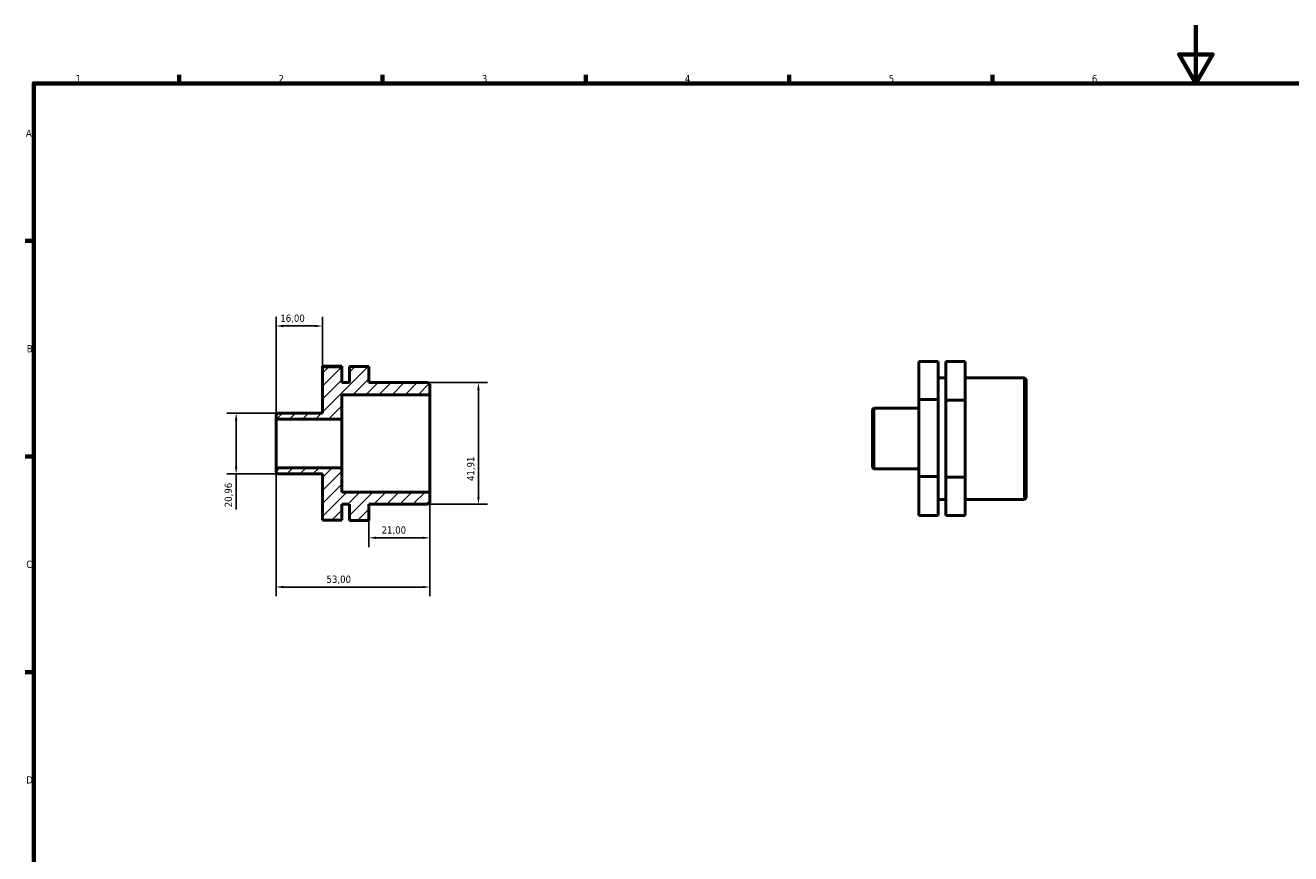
# Model space of a CAD drawing. Header units: millimetres. Extents: x 0 to 906, y 0 to 594.
# Tile 2 of 3: x 17 to 453, y 309 to 594. Entities that reach past the tile are written whole.
import ezdxf

# ---------------------------------------------------------------- set-up
doc = ezdxf.new("R2010")
doc.units = ezdxf.units.MM
for name, color, linetype, lineweight in [('Border (ISO)', 7, 'Continuous', 70), ('Dimension (ISO)', 7, 'Continuous', 25), ('Hatch (ISO)', 7, 'Continuous', 18), ('Visible (ISO)', 7, 'Continuous', 50)]:
    doc.layers.add(name, color=color, linetype=linetype, lineweight=lineweight)
doc.styles.add('Note Text (ISO)', font='tahoma.ttf')
doc.dimstyles.new('Default (ISO)', dxfattribs={"dimtxt": 2.5, "dimasz": 2.5, "dimexe": 3.175, "dimexo": 0, "dimgap": 0.762, "dimtad": 1, "dimrnd": 1e-08, "dimzin": 0, "dimtxsty": 'Note Text (ISO)', "dimcen": 0.09, "dimdle": 10, "dimclrd": 256, "dimclre": 256, "dimclrt": 232, "dimazin": 0, "dimtfac": 1.40208, "dimtmove": 0, "dimatfit": 3, "dimfxl": 1, "dimtolj": 1, "dimtzin": 0, "dimlwd": -1, "dimlwe": -1, "dimarcsym": 0})

# ---------------------------------------------------------------- blocks, each defined once
blk = doc.blocks.new('Borders Default Border')
at = {"layer": 'Border (ISO)'}
for p, q in [((70.08, 574), (70.08, 576.9)), ((140.17, 574), (140.17, 576.9)), ((210.25, 574), (210.25, 576.9)), ((280.33, 574), (280.33, 576.9)), ((350.42, 574), (350.42, 576.9)), ((20, 519.75), (17.1, 519.75)), ((20, 445.5), (17.1, 445.5)), ((20, 371.25), (17.1, 371.25))]:
    blk.add_line(p, q, dxfattribs=at)
at = {"layer": 'Border (ISO)', "flags": 128}
for points in [[(420.5, 594), (420.5, 574), (414.73, 584), (426.27, 584), (420.5, 574)], [(20, 20), (20, 574), (821, 574), (821, 20), (20, 20)]]:
    blk.add_lwpolyline(points, dxfattribs=at)
at = {"layer": 'Border (ISO)', "color": 232, "true_color": 0xca0064, "char_height": 2.5, "attachment_point": 7, "style": 'Note Text (ISO)'}
for s, insert in [('1', (34.48, 574.4)), ('2', (104.37, 574.4)), ('3', (174.43, 574.35)), ('4', (244.42, 574.4)), ('5', (314.64, 574.35)), ('6', (384.66, 574.35)), ('A', (17.29, 555.62)), ('B', (17.59, 481.37)), ('C', (17.43, 407.08)), ('D', (17.43, 332.88))]:
    blk.add_mtext(s, dxfattribs=dict(at, insert=insert))
blk = doc.blocks.new('*D7')
at = {"layer": 'Defpoints', "color": 0, "transparency": 16777216}
for p in [(103.5, 441.62), (156.5, 433.24), (103.5, 400.55)]:
    blk.add_point(p, dxfattribs=at)
at = {"layer": 'Dimension (ISO)', "transparency": 16777216}
for p, q in [((103.5, 441.62), (103.5, 397.38)), ((156.5, 433.24), (156.5, 397.38)), ((154, 400.55), (106, 400.55))]:
    blk.add_line(p, q, dxfattribs=at)
for points in [[(106, 400.97), (106, 400.14), (103.5, 400.55)], [(154, 400.97), (154, 400.14), (156.5, 400.55)]]:
    blk.add_solid(points, dxfattribs=at)
at = {"layer": 'Dimension (ISO)', "color": 232, "true_color": 0xca0064, "transparency": 16777216, "insert": (120.9, 404.49), "char_height": 2.5, "attachment_point": 1, "style": 'Note Text (ISO)'}
blk.add_mtext('\\A1;53,00', dxfattribs=at)
blk = doc.blocks.new('*D8')
at = {"layer": 'Defpoints', "color": 0, "transparency": 16777216}
for p in [(156.5, 433.24), (135.5, 423.49), (135.5, 417.5)]:
    blk.add_point(p, dxfattribs=at)
at = {"layer": 'Dimension (ISO)', "transparency": 16777216}
for p, q in [((156.5, 433.24), (156.5, 414.32)), ((135.5, 423.49), (135.5, 414.32)), ((154, 417.5), (138, 417.5))]:
    blk.add_line(p, q, dxfattribs=at)
for points in [[(138, 417.91), (138, 417.08), (135.5, 417.5)], [(154, 417.91), (154, 417.08), (156.5, 417.5)]]:
    blk.add_solid(points, dxfattribs=at)
at = {"layer": 'Dimension (ISO)', "color": 232, "true_color": 0xca0064, "transparency": 16777216, "insert": (139.89, 421.43), "char_height": 2.5, "attachment_point": 1, "style": 'Note Text (ISO)'}
blk.add_mtext('\\A1;21,00', dxfattribs=at)
blk = doc.blocks.new('*D9')
at = {"layer": 'Defpoints', "color": 0, "transparency": 16777216}
for p in [(155.97, 470.96), (155.97, 429.05), (173.26, 429.05)]:
    blk.add_point(p, dxfattribs=at)
at = {"layer": 'Dimension (ISO)', "transparency": 16777216}
for p, q in [((155.97, 470.96), (176.43, 470.96)), ((173.26, 468.46), (173.26, 431.55)), ((155.97, 429.05), (176.43, 429.05))]:
    blk.add_line(p, q, dxfattribs=at)
for points in [[(172.84, 468.46), (173.67, 468.46), (173.26, 470.96)], [(172.84, 431.55), (173.67, 431.55), (173.26, 429.05)]]:
    blk.add_solid(points, dxfattribs=at)
at = {"layer": 'Dimension (ISO)', "color": 232, "true_color": 0xca0064, "transparency": 16777216, "insert": (169.32, 437.05), "char_height": 2.5, "attachment_point": 1, "rotation": 90, "style": 'Note Text (ISO)'}
blk.add_mtext('\\A1;41,91', dxfattribs=at)
blk = doc.blocks.new('*D10')
at = {"layer": 'Defpoints', "color": 0, "transparency": 16777216}
for p in [(104.03, 460.48), (89.77, 439.52), (104.03, 439.52)]:
    blk.add_point(p, dxfattribs=at)
at = {"layer": 'Dimension (ISO)', "transparency": 16777216}
for p, q in [((104.03, 460.48), (86.59, 460.48)), ((89.77, 457.98), (89.77, 442.02)), ((104.03, 439.52), (86.59, 439.52)), ((89.77, 439.52), (89.77, 427.25))]:
    blk.add_line(p, q, dxfattribs=at)
for points in [[(89.35, 457.98), (90.18, 457.98), (89.77, 460.48)], [(89.35, 442.02), (90.18, 442.02), (89.77, 439.52)]]:
    blk.add_solid(points, dxfattribs=at)
at = {"layer": 'Dimension (ISO)', "color": 232, "true_color": 0xca0064, "transparency": 16777216, "insert": (85.83, 428.01), "char_height": 2.5, "attachment_point": 1, "rotation": 90, "style": 'Note Text (ISO)'}
blk.add_mtext('\\A1;20,96', dxfattribs=at)
blk = doc.blocks.new('*D11')
at = {"layer": 'Defpoints', "color": 0, "transparency": 16777216}
for p in [(103.5, 490.45), (119.5, 476.42), (103.5, 458.38)]:
    blk.add_point(p, dxfattribs=at)
at = {"layer": 'Dimension (ISO)', "transparency": 16777216}
for p, q in [((103.5, 458.38), (103.5, 493.62)), ((119.5, 476.42), (119.5, 493.62)), ((117, 490.45), (106, 490.45))]:
    blk.add_line(p, q, dxfattribs=at)
for points in [[(106, 490.86), (106, 490.03), (103.5, 490.45)], [(117, 490.86), (117, 490.03), (119.5, 490.45)]]:
    blk.add_solid(points, dxfattribs=at)
at = {"layer": 'Dimension (ISO)', "color": 232, "true_color": 0xca0064, "transparency": 16777216, "insert": (104.98, 494.38), "char_height": 2.5, "attachment_point": 1, "style": 'Note Text (ISO)'}
blk.add_mtext('\\A1;16,00', dxfattribs=at)

msp = doc.modelspace()

# ---------------------------------------------------------------- hatches: boundary and pattern name
at = {"layer": 'Hatch (ISO)'}
h = msp.add_hatch(dxfattribs=at)
h.set_pattern_fill('ANSI31', color=256, scale=25.4, style=0)
h.set_pattern_definition([(45, (0, 0), (-2.245064, 2.245064), [])])
h.paths.add_polyline_path([(155.97, 429.046), (156.5, 429.576), (156.5, 433.237), (126.175, 433.237), (126.175, 441.619), (103.5, 441.619), (103.5, 440.053), (104.03, 439.523), (119.5, 439.523), (119.5, 423.584), (126.175, 423.584), (126.175, 429.046), (128.825, 429.046), (128.825, 423.489), (135.5, 423.489), (135.5, 429.046)])
h.paths.add_polyline_path([(156.5, 470.426), (155.97, 470.956), (135.5, 470.956), (135.5, 476.512), (128.825, 476.512), (128.825, 470.956), (126.175, 470.956), (126.175, 476.417), (119.5, 476.417), (119.5, 460.478), (104.03, 460.478), (103.5, 459.948), (103.5, 458.383), (126.175, 458.383), (126.175, 466.765), (156.5, 466.765)])

# ---------------------------------------------------------------- linework, layer by layer
at = {"layer": 'Visible (ISO)'}
for p, q in [((126.175, 476.557), (119.5, 476.557)), ((119.5, 476.557), (119.5, 476.417)), ((126.175, 476.417), (119.5, 476.417)), ((119.5, 476.417), (119.5, 460.478)), ((126.175, 476.417), (126.175, 476.557)), ((126.175, 470.956), (126.175, 476.417)), ((135.5, 476.512), (128.825, 476.512)), ((128.825, 476.512), (128.825, 470.956)), ((135.5, 470.956), (135.5, 476.512)), ((331.706, 478.25), (325.031, 478.25)), ((325.031, 478.25), (325.031, 465.187)), ((331.706, 465.187), (331.706, 478.25)), ((341.031, 478.251), (334.356, 478.251)), ((334.356, 478.251), (334.356, 464.902)), ((341.031, 464.902), (341.031, 478.251)), ((331.706, 472.648), (334.356, 472.648)), ((341.031, 472.648), (361.501, 472.648)), ((361.501, 430.738), (361.501, 472.648)), ((362.031, 472.118), (361.501, 472.648)), ((362.031, 472.118), (362.031, 431.268)), ((128.825, 470.956), (126.175, 470.956)), ((126.175, 458.383), (126.175, 466.765)), ((126.175, 466.765), (156.5, 466.765)), ((155.97, 470.956), (135.5, 470.956)), ((156.5, 470.426), (155.97, 470.956)), ((156.5, 466.765), (156.5, 470.426)), ((156.5, 433.237), (156.5, 466.765)), ((325.031, 465.187), (325.031, 438.63)), ((331.706, 465.187), (325.031, 465.187)), ((331.706, 438.63), (331.706, 465.187)), ((334.356, 464.902), (334.356, 438.344)), ((341.031, 464.902), (334.356, 464.902)), ((341.031, 438.344), (341.031, 464.902)), ((104.03, 460.478), (103.5, 459.948)), ((103.5, 459.948), (103.5, 458.383)), ((103.5, 458.383), (126.175, 458.383)), ((103.5, 441.619), (103.5, 458.383)), ((119.5, 460.478), (104.03, 460.478)), ((126.175, 441.619), (126.175, 458.383)), ((309.031, 461.64), (309.561, 462.17)), ((309.031, 441.745), (309.031, 461.64)), ((309.561, 462.17), (309.561, 441.215)), ((309.561, 462.17), (325.031, 462.17)), ((126.175, 441.619), (103.5, 441.619)), ((103.5, 441.619), (103.5, 440.053)), ((126.175, 433.237), (126.175, 441.619)), ((309.031, 441.745), (309.561, 441.215)), ((309.561, 441.215), (325.031, 441.215)), ((103.5, 440.053), (104.03, 439.523)), ((104.03, 439.523), (119.5, 439.523)), ((119.5, 439.523), (119.5, 423.584)), ((331.706, 438.63), (325.031, 438.63)), ((325.031, 438.63), (325.031, 425.136)), ((331.706, 425.136), (331.706, 438.63)), ((341.031, 438.344), (334.356, 438.344)), ((334.356, 438.344), (334.356, 425.135)), ((341.031, 425.135), (341.031, 438.344)), ((156.5, 433.237), (126.175, 433.237)), ((156.5, 429.576), (156.5, 433.237)), ((126.175, 423.584), (126.175, 429.046)), ((126.175, 429.046), (128.825, 429.046)), ((128.825, 429.046), (128.825, 423.489)), ((135.5, 423.489), (135.5, 429.046)), ((135.5, 429.046), (155.97, 429.046)), ((155.97, 429.046), (156.5, 429.576)), ((331.706, 430.738), (334.356, 430.738)), ((341.031, 430.738), (361.501, 430.738)), ((362.031, 431.268), (361.501, 430.738)), ((119.5, 423.584), (126.175, 423.584)), ((128.825, 423.489), (135.5, 423.489)), ((128.825, 423.489), (128.825, 423.443)), ((135.5, 423.443), (128.825, 423.443)), ((135.5, 423.443), (135.5, 423.489)), ((331.706, 425.136), (325.031, 425.136)), ((341.031, 425.135), (334.356, 425.135))]:
    msp.add_line(p, q, dxfattribs=at)

# ---------------------------------------------------------------- block references
msp.add_blockref('Borders Default Border', (0, 0))

# ---------------------------------------------------------------- dimensions: what is measured, and where the dimension line sits
at = {"layer": 'Dimension (ISO)'}
for base, p1, p2, angle, override, picture, middle in [((103.5, 490.448), (119.5, 476.417), (103.5, 458.383), 180, {"dimdec": 2, "dimtp": 0, "dimtm": 0, "dimtdec": 2, "dimtofl": 0, "dimatfit": 1}, '*D11', (109, 490.448)), ((173.255, 429.046), (155.97, 470.956), (155.97, 429.046), 90, {"dimdec": 2, "dimtp": 0, "dimtm": 0, "dimtdec": 2, "dimtofl": 0, "dimatfit": 1}, '*D9', (173.255, 441.149)), ((89.765, 439.523020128), (104.03, 460.478020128), (104.03, 439.523020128), 90, {"dimdec": 2, "dimtp": 0, "dimtm": 0, "dimtdec": 2, "dimtofl": 0, "dimatfit": 2}, '*D10', (89.765, 432.134089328)), ((103.5, 400.555), (156.5, 433.237), (103.5, 441.619), 180, {"dimdec": 2, "dimtp": 0, "dimtm": 0, "dimtdec": 2, "dimtofl": 0, "dimatfit": 1}, '*D7', (125, 400.555)), ((135.5, 417.496), (156.5, 433.237), (135.5, 423.489), 180, {"dimdec": 2, "dimtp": 0, "dimtm": 0, "dimtdec": 2, "dimtofl": 0, "dimatfit": 1}, '*D8', (144, 417.496))]:
    dim = msp.add_linear_dim(base=base, p1=p1, p2=p2, angle=angle, dimstyle='Default (ISO)', override=override, dxfattribs=at)
    dim.commit()
    dim.dimension.update_dxf_attribs({"geometry": picture, "text_midpoint": middle, "dimtype": 160})

doc.saveas('drawing.dxf')
